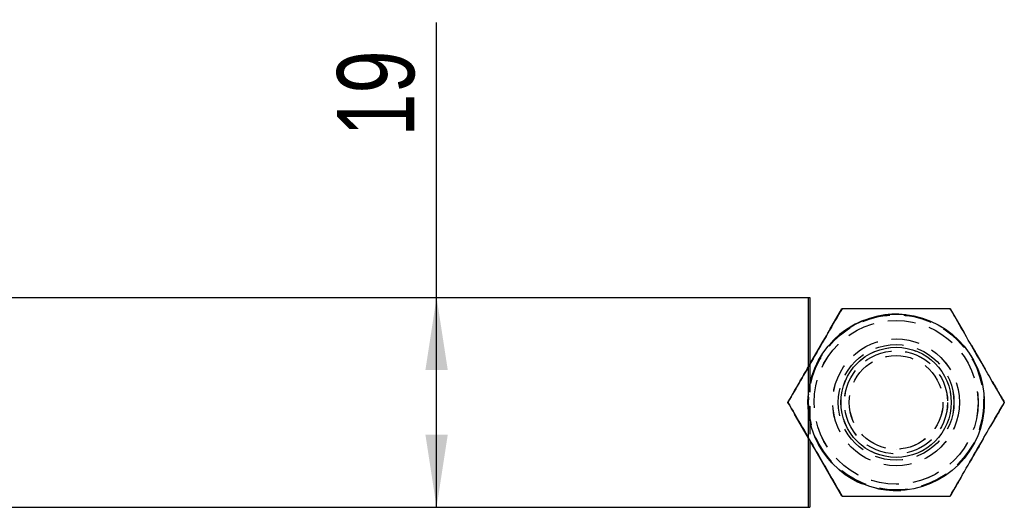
# Model space of a CAD drawing. Extents: x 122 to 736, y 117 to 530.
# Tile 16 of 26: x 241 to 330, y 126 to 170. Entities that reach past the tile are written whole.
import ezdxf

# ---------------------------------------------------------------- set-up
doc = ezdxf.new("R2010")
doc.units = 0
doc.header["$LTSCALE"] = 2
doc.linetypes.add('HIDDEN', pattern=[1.905, 1.27, -0.635])
doc.layers.get('0').update_dxf_attribs({"linetype": 'CONTINUOUS'})
doc.layers.add('FORMATO', color=179, linetype='CONTINUOUS')
doc.styles.add('SLDTEXTSTYLE0', font='TXT', dxfattribs={"width": 0.75})
doc.dimstyles.new('SLDDIMSTYLE0', dxfattribs={"dimtxt": 7, "dimasz": 6.604, "dimexe": 0, "dimexo": 0.0625, "dimgap": 1.75, "dimtad": 1, "dimdec": 0, "dimrnd": 1e-09, "dimzin": 12, "dimtxsty": 'SLDTEXTSTYLE0', "dimsah": 1, "dimcen": 0.09, "dimazin": 3, "dimtfac": 1, "dimtdec": 0, "dimtofl": 0, "dimtmove": 0, "dimatfit": 3, "dimtolj": 1, "dimtzin": 12})

# ---------------------------------------------------------------- blocks, each defined once
blk = doc.blocks.new('_D_5')
at = {"layer": 'FORMATO'}
for p, q in [((278.394, 145.161), (278.394, 170.106)), ((278.394, 126.111), (278.394, 145.161))]:
    blk.add_line(p, q, dxfattribs=at)
for points in [[(278.394, 145.161), (277.378, 138.557), (279.41, 138.557)], [(278.394, 126.111), (279.41, 132.715), (277.378, 132.715)]]:
    blk.add_solid(points, dxfattribs=at)
at = {"layer": 'FORMATO', "insert": (269.37, 159.761), "char_height": 7, "attachment_point": 1, "rotation": 90, "style": 'SLDTEXTSTYLE0'}
blk.add_mtext('19', dxfattribs=at)

msp = doc.modelspace()

# ---------------------------------------------------------------- linework, layer by layer
at = {"color": 7, "linetype": 'CONTINUOUS'}
for p, q in [((218.5441, 145.1607), (312.1417, 145.1607)), ((312.1417, 138.8874), (312.1417, 145.1607)), ((312.1417, 145.1607), (312.2563, 145.1607)), ((312.2563, 145.1607), (312.2563, 139.0948)), ((320.0812, 140.6357), (320.08, 140.6357)), ((310.265, 135.6357), (310.2644, 135.6357)), ((312.1417, 126.1107), (312.1417, 132.3841)), ((315.1673, 127.1357), (312.1417, 132.3762)), ((315.1667, 127.1357), (312.1417, 132.3752)), ((312.2563, 132.1767), (312.2563, 126.1107)), ((320.08, 130.6357), (320.0812, 130.6357)), ((218.5441, 126.1107), (312.1417, 126.1107)), ((312.1417, 126.1107), (312.2563, 126.1107))]:
    msp.add_line(p, q, dxfattribs=at)
at = {"color": 7, "linetype": 'HIDDEN'}
for p, q in [((312.1399, 126.1107), (312.1399, 145.1607)), ((310.2592, 135.6357), (315.1667, 144.1357)), ((310.2598, 135.6357), (315.1673, 144.1357)), ((324.9817, 144.1357), (329.8891, 135.6357)), ((324.9823, 144.1357), (329.8897, 135.6357)), ((320.0792, 143.5732), (320.0774, 143.5732)), ((320.08, 140.6357), (320.0748, 140.6357)), ((320.0792, 140.8857), (320.0774, 140.8857)), ((320.0773, 139.8857), (320.0766, 139.8857)), ((320.08, 139.8857), (320.0793, 139.8857)), ((312.1417, 132.3841), (312.1417, 138.8874)), ((312.2563, 139.0948), (312.2563, 132.1767)), ((312.1417, 132.3752), (310.2592, 135.6357)), ((310.2592, 135.6357), (310.2598, 135.6357)), ((312.1417, 132.3762), (310.2598, 135.6357)), ((310.2623, 135.6357), (310.2618, 135.6357)), ((329.8891, 135.6357), (324.9817, 127.1357)), ((329.8897, 135.6357), (324.9823, 127.1357)), ((329.8891, 135.6357), (329.8897, 135.6357)), ((329.8922, 135.6357), (329.8917, 135.6357)), ((329.8949, 135.6357), (329.8943, 135.6357)), ((320.0766, 131.3857), (320.0773, 131.3857)), ((320.0793, 131.3857), (320.08, 131.3857)), ((320.0748, 130.6357), (320.08, 130.6357)), ((320.0774, 130.3857), (320.0792, 130.3857)), ((320.0774, 127.6982), (320.0792, 127.6982))]:
    msp.add_line(p, q, dxfattribs=at)
for centre, radius in [((320.0766, 135.6357), 8), ((320.0793, 135.6357), 8), ((320.0774, 135.6357), 7.9375), ((320.0792, 135.6357), 7.9375), ((320.0774, 135.6357), 7.4375), ((320.0793, 135.6357), 7.4375), ((320.0774, 135.6357), 5.75), ((320.0793, 135.6357), 5.75), ((320.0774, 135.6357), 5.25), ((320.0792, 135.6357), 5.25), ((320.0748, 135.6357), 5), ((320.0766, 135.6357), 4.6733), ((320.0774, 135.6357), 4.6733), ((320.0793, 135.6357), 4.6733), ((320.08, 135.6357), 4.6733), ((320.0766, 135.6357), 4.25), ((320.0773, 135.6357), 4.25), ((320.0793, 135.6357), 4.25), ((320.08, 135.6357), 4.25)]:
    msp.add_circle(centre, radius, dxfattribs=at)
at = {"color": 7, "linetype": 'CONTINUOUS'}
for centre, radius in [((320.08, 135.6357), 8), ((320.0812, 135.6357), 5)]:
    msp.add_circle(centre, radius, dxfattribs=at)
at = {"color": 7, "linetype": 'HIDDEN'}
for start, end in [(83.733215, 120), (120, 273.019025)]:
    msp.add_arc((320.0774, 135.6357), 8, start, end, dxfattribs=at)
at = {"color": 7, "linetype": 'CONTINUOUS'}
for points, knots in [([(310.2644, 135.6357), (310.6903, 136.3735), (311.5514, 137.8649), (312.8272, 140.0748), (314.0469, 142.1872), (314.7946, 143.4823), (315.1719, 144.1357)], [0, 0, 0, 0, 0.26460427, 0.53494739, 0.76534273, 1, 1, 1, 1]), ([(315.1724, 144.1357), (314.7465, 143.398), (313.8855, 141.9065), (312.6096, 139.6967), (311.39, 137.5842), (310.6423, 136.2892), (310.265, 135.6357)], [0, 0, 0, 0, 0.26460506, 0.53494743, 0.76534275, 1, 1, 1, 1]), ([(324.9874, 144.1357), (324.1356, 144.1357), (322.4134, 144.1357), (319.8617, 144.1357), (317.4225, 144.1357), (315.927, 144.1357), (315.1724, 144.1357)], [0, 0, 0, 0, 0.2646058, 0.5349479, 0.7653434, 1, 1, 1, 1]), ([(329.8949, 135.6357), (329.5916, 136.1611), (328.9822, 137.2166), (327.9426, 139.0173), (326.7759, 141.0382), (325.7564, 142.8038), (325.1655, 143.8273), (324.9874, 144.1357)], [0, 0, 0, 0, 0.1889641, 0.3796827, 0.6308202, 0.8887431, 1, 1, 1, 1]), ([(315.1719, 127.1357), (314.8686, 127.6611), (314.2591, 128.7166), (313.2194, 130.5173), (312.0527, 132.5381), (311.0333, 134.3038), (310.4425, 135.3273), (310.2644, 135.6357)], [0, 0, 0, 0, 0.1889645, 0.3796829, 0.6308205, 0.8887428, 1, 1, 1, 1]), ([(310.265, 135.6357), (310.4431, 135.3273), (311.0237, 134.3217), (312.0425, 132.557), (313.2064, 130.5412), (314.2566, 128.7221), (314.8661, 127.6664), (315.1724, 127.1357)], [0, 0, 0, 0, 0.111258, 0.3627509, 0.6203158, 0.8091152, 1, 1, 1, 1]), ([(324.9874, 127.1357), (325.4134, 127.8735), (326.2745, 129.3649), (327.5503, 131.5748), (328.77, 133.6872), (329.5176, 134.9823), (329.8949, 135.6357)], [0, 0, 0, 0, 0.264605, 0.5349472, 0.7653432, 1, 1, 1, 1]), ([(315.1724, 127.1357), (316.0243, 127.1357), (317.7466, 127.1357), (320.2983, 127.1357), (322.7375, 127.1357), (324.2329, 127.1357), (324.9874, 127.1357)], [0, 0, 0, 0, 0.2646057, 0.5349475, 0.7653427, 1, 1, 1, 1])]:
    msp.add_open_spline(points, degree=3, knots=knots, dxfattribs=at)
at = {"color": 7, "linetype": 'HIDDEN'}
for points, knots in [([(324.9869, 144.1357), (325.1649, 143.8273), (325.7455, 142.8217), (326.7643, 141.057), (327.9281, 139.0412), (328.9784, 137.2221), (329.5879, 136.1664), (329.8943, 135.6357)], [0, 0, 0, 0, 0.1112578, 0.3627514, 0.6203156, 0.809115, 1, 1, 1, 1]), ([(329.8943, 135.6357), (329.4684, 134.898), (328.6072, 133.4065), (327.3314, 131.1967), (326.1118, 129.0842), (325.3641, 127.7892), (324.9869, 127.1357)], [0, 0, 0, 0, 0.264605, 0.5349472, 0.7653431, 1, 1, 1, 1])]:
    msp.add_open_spline(points, degree=3, knots=knots, dxfattribs=at)

# ---------------------------------------------------------------- dimensions: what is measured, and where the dimension line sits
at = {"layer": 'FORMATO'}
dim = msp.add_linear_dim(base=(278.3939, 145.1607), p1=(312.1417, 126.1107), p2=(312.1417, 145.1607), angle=90, dimstyle='SLDDIMSTYLE0', dxfattribs=at)
dim.commit()
dim.dimension.update_dxf_attribs({"geometry": '_D_5', "text_midpoint": (278.3939, 164.9335), "dimtype": 160})

doc.saveas('drawing.dxf')
